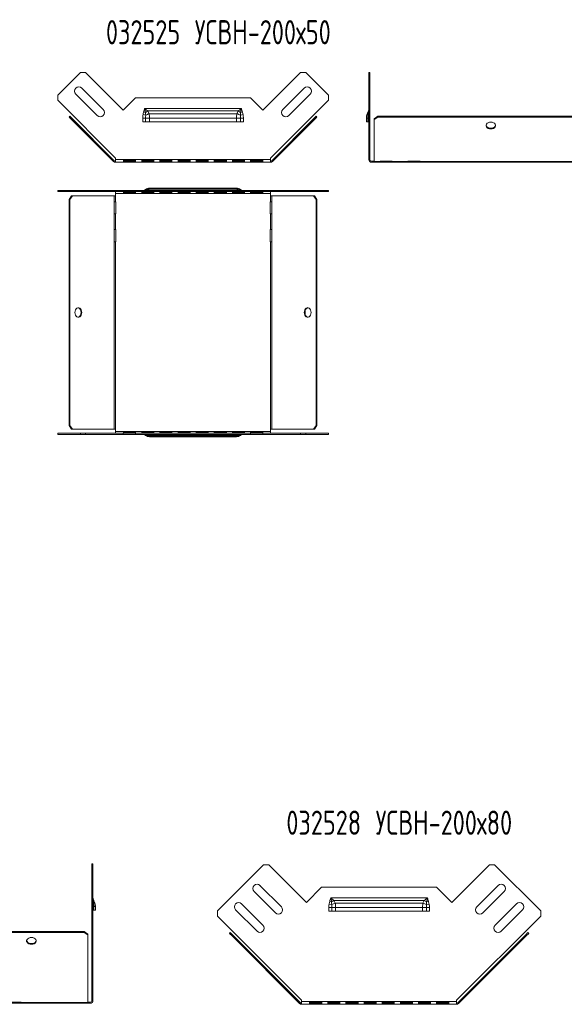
# Model space of a CAD drawing. Header units: millimetres. Extents: x -154 to 3245, y -1016 to 742.
# Tile 8 of 13: x 1284 to 1734, y -73 to 742. Entities that reach past the tile are written whole.
import ezdxf

# ---------------------------------------------------------------- set-up
doc = ezdxf.new("R2010")
doc.units = ezdxf.units.MM
doc.styles.add('SLDTEXTSTYLE4', font='TXT', dxfattribs={"width": 0.7, "bigfont": 'bigfont'})

msp = doc.modelspace()

# ---------------------------------------------------------------- linework, layer by layer
at = {"color": 7, "linetype": 'Continuous', "lineweight": 15}
for p, q in [((1315.28, 679.28), (1334.02, 698.02)), ((1338.26, 698.02), (1334.02, 698.02)), ((1338.26, 698.02), (1369.37, 666.91)), ((1484.92, 666.91), (1516.03, 698.02)), ((1520.27, 698.02), (1516.03, 698.02)), ((1520.27, 698.02), (1539.01, 679.28)), ((1573.4, 698.02), (1572.5, 698.02)), ((1572.5, 698.02), (1572.5, 679.28)), ((1573.4, 698.02), (1573.4, 679.28)), ((1352.94, 667.44), (1335.26, 685.12)), ((1519.03, 685.12), (1501.35, 667.44)), ((1315.28, 679.28), (1315.28, 675.04)), ((1330.31, 680.17), (1347.99, 662.49)), ((1369.37, 666.91), (1379.64, 677.18)), ((1379.64, 677.18), (1474.64, 677.18)), ((1474.64, 677.18), (1484.92, 666.91)), ((1506.3, 662.49), (1523.98, 680.17)), ((1539.01, 675.04), (1539.01, 679.28)), ((1572.5, 679.28), (1573.4, 679.28)), ((1572.5, 675.04), (1572.5, 679.28)), ((1573.4, 679.28), (1573.4, 675.04)), ((1363.14, 627.18), (1315.28, 675.04)), ((1387.14, 668.38), (1467.14, 668.38)), ((1539.01, 675.04), (1491.15, 627.18)), ((1573.4, 675.04), (1572.5, 675.04)), ((1572.5, 675.04), (1572.5, 627.18)), ((1573.4, 675.04), (1573.4, 627.18)), ((1324.67, 661.21), (1325.3, 661.85)), ((1326.79, 659.09), (1324.67, 661.21)), ((1325.3, 661.85), (1327.43, 659.73)), ((1385.52, 660.27), (1387.99, 660.27)), ((1385.52, 657.18), (1385.52, 660.27)), ((1385.8, 663.17), (1388.02, 662.71)), ((1386.34, 665.38), (1387.86, 664.92)), ((1387.99, 660.27), (1387.99, 657.18)), ((1387.99, 660.27), (1391.14, 660.27)), ((1389.81, 666.18), (1464.48, 666.18)), ((1390.86, 663.95), (1463.43, 663.95)), ((1391.14, 660.27), (1391.14, 657.18)), ((1391.14, 660.27), (1463.14, 660.27)), ((1463.14, 657.18), (1463.14, 660.27)), ((1463.14, 660.27), (1466.3, 660.27)), ((1466.27, 662.71), (1468.48, 663.17)), ((1466.3, 657.18), (1466.3, 660.27)), ((1466.3, 660.27), (1468.77, 660.27)), ((1466.43, 664.92), (1467.95, 665.38)), ((1468.77, 660.27), (1468.77, 657.18)), ((1526.86, 659.73), (1528.98, 661.85)), ((1529.62, 661.21), (1527.5, 659.09)), ((1528.98, 661.85), (1529.62, 661.21)), ((1570.5, 660.27), (1571.63, 660.27)), ((1570.5, 657.18), (1570.5, 660.27)), ((1571.63, 660.27), (1572.5, 660.27)), ((1571.63, 657.18), (1571.63, 660.27)), ((1576.8, 659.73), (1579.8, 661.85)), ((1579.8, 661.21), (1576.8, 659.09)), ((1579.8, 661.85), (1579.8, 661.21)), ((1579.8, 661.85), (1766.9, 661.85)), ((1579.8, 661.21), (1766.9, 661.21)), ((1327.43, 659.73), (1326.79, 659.09)), ((1361.44, 624.44), (1326.79, 659.09)), ((1362.08, 625.07), (1327.43, 659.73)), ((1387.99, 657.18), (1385.52, 657.18)), ((1391.14, 657.18), (1387.99, 657.18)), ((1391.14, 657.18), (1463.14, 657.18)), ((1466.3, 657.18), (1463.14, 657.18)), ((1468.77, 657.18), (1466.3, 657.18)), ((1526.86, 659.73), (1492.21, 625.07)), ((1527.5, 659.09), (1492.85, 624.44)), ((1527.5, 659.09), (1526.86, 659.73)), ((1571.63, 657.18), (1570.5, 657.18)), ((1572.5, 657.18), (1571.63, 657.18)), ((1576.8, 659.09), (1576.8, 659.73)), ((1576.8, 624.44), (1576.8, 659.09)), ((1361.44, 624.44), (1362.08, 625.07)), ((1363.14, 626.13), (1363.14, 627.18)), ((1491.15, 626.13), (1363.14, 626.13)), ((1363.14, 626.13), (1363.14, 623.73)), ((1491.15, 623.73), (1363.14, 623.73)), ((1369.73, 625.49), (1379.73, 625.49)), ((1369.73, 623.82), (1369.73, 625.49)), ((1379.73, 624.69), (1369.73, 624.69)), ((1379.73, 623.82), (1369.73, 623.82)), ((1379.73, 625.49), (1379.73, 623.82)), ((1384.73, 625.49), (1394.73, 625.49)), ((1384.73, 623.82), (1384.73, 625.49)), ((1394.73, 624.69), (1384.73, 624.69)), ((1394.73, 623.82), (1384.73, 623.82)), ((1394.73, 625.49), (1394.73, 623.82)), ((1399.73, 625.49), (1409.73, 625.49)), ((1399.73, 623.82), (1399.73, 625.49)), ((1409.73, 624.69), (1399.73, 624.69)), ((1409.73, 623.82), (1399.73, 623.82)), ((1409.73, 625.49), (1409.73, 623.82)), ((1414.73, 625.49), (1424.73, 625.49)), ((1414.73, 623.82), (1414.73, 625.49)), ((1424.73, 624.69), (1414.73, 624.69)), ((1424.73, 623.82), (1414.73, 623.82)), ((1424.73, 625.49), (1424.73, 623.82)), ((1429.73, 625.49), (1439.73, 625.49)), ((1429.73, 623.82), (1429.73, 625.49)), ((1439.73, 624.69), (1429.73, 624.69)), ((1439.73, 623.82), (1429.73, 623.82)), ((1439.73, 625.49), (1439.73, 623.82)), ((1444.73, 625.49), (1454.73, 625.49)), ((1444.73, 623.82), (1444.73, 625.49)), ((1454.73, 624.69), (1444.73, 624.69)), ((1454.73, 623.82), (1444.73, 623.82)), ((1454.73, 625.49), (1454.73, 623.82)), ((1459.73, 625.49), (1469.73, 625.49)), ((1459.73, 623.82), (1459.73, 625.49)), ((1469.73, 624.69), (1459.73, 624.69)), ((1469.73, 623.82), (1459.73, 623.82)), ((1469.73, 625.49), (1469.73, 623.82)), ((1474.73, 625.49), (1484.73, 625.49)), ((1474.73, 623.82), (1474.73, 625.49)), ((1484.73, 624.69), (1474.73, 624.69)), ((1484.73, 623.82), (1474.73, 623.82)), ((1484.73, 625.49), (1484.73, 623.82)), ((1491.15, 627.18), (1491.15, 626.13)), ((1491.15, 623.73), (1491.15, 626.13)), ((1492.21, 625.07), (1492.85, 624.44)), ((1572.5, 627.18), (1573.4, 627.18)), ((1572.5, 627.18), (1572.5, 626.13)), ((1573.4, 626.13), (1572.5, 626.13)), ((1573.4, 627.18), (1573.4, 626.13)), ((1574.9, 624.63), (1574.9, 623.73)), ((1574.9, 624.63), (1576.8, 624.63)), ((1574.9, 623.73), (1576.8, 623.73)), ((1576.8, 624.44), (1581.8, 624.44)), ((1576.8, 624.44), (1576.8, 623.73)), ((1576.8, 623.73), (1581.8, 623.73)), ((1581.8, 624.6), (1591.8, 624.6)), ((1581.8, 624.44), (1581.8, 624.6)), ((1581.8, 623.73), (1581.8, 624.44)), ((1591.8, 623.73), (1581.8, 623.73)), ((1591.8, 624.6), (1591.8, 624.44)), ((1591.8, 624.44), (1604.8, 624.44)), ((1591.8, 624.44), (1591.8, 623.73)), ((1591.8, 623.73), (1604.8, 623.73)), ((1604.8, 624.6), (1614.8, 624.6)), ((1604.8, 624.44), (1604.8, 624.6)), ((1604.8, 623.73), (1604.8, 624.44)), ((1614.8, 623.73), (1604.8, 623.73)), ((1614.8, 624.6), (1614.8, 624.44)), ((1614.8, 624.44), (1769.9, 624.44)), ((1614.8, 624.44), (1614.8, 623.73)), ((1614.8, 623.73), (1769.9, 623.73)), ((1315.28, 600.35), (1315.28, 599.45)), ((1334.02, 600.35), (1315.28, 600.35)), ((1334.02, 599.45), (1315.28, 599.45)), ((1324.67, 593.06), (1326.79, 596.06)), ((1327.43, 596.06), (1325.3, 593.06)), ((1326.79, 596.06), (1327.43, 596.06)), ((1362.08, 596.06), (1327.43, 596.06)), ((1334.02, 599.45), (1334.02, 600.35)), ((1334.02, 600.35), (1338.26, 600.35)), ((1338.26, 599.45), (1334.02, 599.45)), ((1338.26, 600.35), (1338.26, 599.45)), ((1369.37, 600.35), (1338.26, 600.35)), ((1369.37, 599.45), (1338.26, 599.45)), ((1362.08, 596.06), (1362.08, 591.06)), ((1362.08, 596.06), (1363.14, 596.06)), ((1363.14, 597.95), (1363.14, 599.45)), ((1491.15, 597.95), (1363.14, 597.95)), ((1363.14, 597.95), (1363.14, 596.06)), ((1363.14, 596.06), (1363.14, 591.06)), ((1369.37, 600.35), (1369.37, 599.45)), ((1379.64, 600.35), (1369.37, 600.35)), ((1379.64, 599.45), (1369.37, 599.45)), ((1379.73, 599.39), (1369.73, 599.39)), ((1369.73, 599.39), (1369.73, 598.35)), ((1369.73, 598.6), (1379.73, 598.6)), ((1369.73, 598.35), (1379.73, 598.35)), ((1379.64, 600.35), (1379.64, 599.45)), ((1474.64, 600.35), (1379.64, 600.35)), ((1474.64, 599.45), (1379.64, 599.45)), ((1379.73, 598.35), (1379.73, 599.39)), ((1394.73, 599.39), (1384.73, 599.39)), ((1384.73, 599.39), (1384.73, 598.35)), ((1384.73, 598.6), (1394.73, 598.6)), ((1384.73, 598.35), (1394.73, 598.35)), ((1464.48, 600.77), (1389.81, 600.77)), ((1463.43, 601.65), (1390.86, 601.65)), ((1463.14, 602.35), (1391.14, 602.35)), ((1394.73, 598.35), (1394.73, 599.39)), ((1409.73, 599.39), (1399.73, 599.39)), ((1399.73, 599.39), (1399.73, 598.35)), ((1399.73, 598.6), (1409.73, 598.6)), ((1399.73, 598.35), (1409.73, 598.35)), ((1409.73, 598.35), (1409.73, 599.39)), ((1424.73, 599.39), (1414.73, 599.39)), ((1414.73, 599.39), (1414.73, 598.35)), ((1414.73, 598.6), (1424.73, 598.6)), ((1414.73, 598.35), (1424.73, 598.35)), ((1424.73, 598.35), (1424.73, 599.39)), ((1439.73, 599.39), (1429.73, 599.39)), ((1429.73, 599.39), (1429.73, 598.35)), ((1429.73, 598.6), (1439.73, 598.6)), ((1429.73, 598.35), (1439.73, 598.35)), ((1439.73, 598.35), (1439.73, 599.39)), ((1454.73, 599.39), (1444.73, 599.39)), ((1444.73, 599.39), (1444.73, 598.35)), ((1444.73, 598.6), (1454.73, 598.6)), ((1444.73, 598.35), (1454.73, 598.35)), ((1454.73, 598.35), (1454.73, 599.39)), ((1469.73, 599.39), (1459.73, 599.39)), ((1459.73, 599.39), (1459.73, 598.35)), ((1459.73, 598.6), (1469.73, 598.6)), ((1459.73, 598.35), (1469.73, 598.35)), ((1469.73, 598.35), (1469.73, 599.39)), ((1474.64, 600.35), (1474.64, 599.45)), ((1484.92, 600.35), (1474.64, 600.35)), ((1484.92, 599.45), (1474.64, 599.45)), ((1484.73, 599.39), (1474.73, 599.39)), ((1474.73, 599.39), (1474.73, 598.35)), ((1474.73, 598.6), (1484.73, 598.6)), ((1474.73, 598.35), (1484.73, 598.35)), ((1484.73, 598.35), (1484.73, 599.39)), ((1484.92, 600.35), (1484.92, 599.45)), ((1516.03, 600.35), (1484.92, 600.35)), ((1516.03, 599.45), (1484.92, 599.45)), ((1491.15, 599.45), (1491.15, 597.95)), ((1491.15, 596.06), (1491.15, 597.95)), ((1491.15, 596.06), (1491.15, 591.06)), ((1491.15, 596.06), (1492.21, 596.06)), ((1492.21, 596.06), (1492.21, 591.06)), ((1526.86, 596.06), (1492.21, 596.06)), ((1516.03, 599.45), (1516.03, 600.35)), ((1516.03, 600.35), (1520.27, 600.35)), ((1520.27, 599.45), (1516.03, 599.45)), ((1520.27, 600.35), (1520.27, 599.45)), ((1539.01, 600.35), (1520.27, 600.35)), ((1539.01, 599.45), (1520.27, 599.45)), ((1528.98, 593.06), (1526.86, 596.06)), ((1526.86, 596.06), (1527.5, 596.06)), ((1527.5, 596.06), (1529.62, 593.06)), ((1539.01, 599.45), (1539.01, 600.35)), ((1325.3, 593.06), (1324.67, 593.06)), ((1324.67, 593.06), (1324.67, 405.96)), ((1325.3, 593.06), (1325.3, 405.96)), ((1362.08, 591.06), (1361.91, 591.06)), ((1361.91, 591.06), (1361.91, 581.06)), ((1363.14, 591.06), (1362.08, 591.06)), ((1363.37, 591.06), (1363.14, 591.06)), ((1363.37, 581.06), (1363.37, 591.06)), ((1491.15, 591.06), (1490.92, 591.06)), ((1490.92, 591.06), (1490.92, 581.06)), ((1492.21, 591.06), (1491.15, 591.06)), ((1492.38, 591.06), (1492.21, 591.06)), ((1492.38, 581.06), (1492.38, 591.06)), ((1528.98, 593.06), (1528.98, 405.96)), ((1529.62, 593.06), (1528.98, 593.06)), ((1529.62, 593.06), (1529.62, 405.96)), ((1361.91, 581.06), (1362.08, 581.06)), ((1362.08, 581.06), (1362.08, 568.06)), ((1362.08, 581.06), (1363.14, 581.06)), ((1363.14, 581.06), (1363.14, 568.06)), ((1363.14, 581.06), (1363.37, 581.06)), ((1490.92, 581.06), (1491.15, 581.06)), ((1491.15, 581.06), (1491.15, 568.06)), ((1491.15, 581.06), (1492.21, 581.06)), ((1492.21, 581.06), (1492.21, 568.06)), ((1492.21, 581.06), (1492.38, 581.06)), ((1361.91, 568.06), (1361.91, 558.06)), ((1362.08, 568.06), (1361.91, 568.06)), ((1363.14, 568.06), (1362.08, 568.06)), ((1363.37, 568.06), (1363.14, 568.06)), ((1363.37, 558.06), (1363.37, 568.06)), ((1490.92, 568.06), (1490.92, 558.06)), ((1491.15, 568.06), (1490.92, 568.06)), ((1492.21, 568.06), (1491.15, 568.06)), ((1492.38, 568.06), (1492.21, 568.06)), ((1492.38, 558.06), (1492.38, 568.06)), ((1361.91, 558.06), (1362.08, 558.06)), ((1362.08, 558.06), (1362.08, 402.96)), ((1362.08, 558.06), (1363.14, 558.06)), ((1363.14, 558.06), (1363.14, 402.96)), ((1363.14, 558.06), (1363.37, 558.06)), ((1490.92, 558.06), (1491.15, 558.06)), ((1491.15, 558.06), (1491.15, 402.96)), ((1491.15, 558.06), (1492.21, 558.06)), ((1492.21, 558.06), (1492.21, 402.96)), ((1492.21, 558.06), (1492.38, 558.06)), ((1315.28, 399.56), (1315.28, 398.66)), ((1315.28, 399.56), (1334.02, 399.56)), ((1324.67, 405.96), (1325.3, 405.96)), ((1326.79, 402.96), (1324.67, 405.96)), ((1325.3, 405.96), (1327.43, 402.96)), ((1327.43, 402.96), (1326.79, 402.96)), ((1362.08, 402.96), (1327.43, 402.96)), ((1334.02, 398.66), (1334.02, 399.56)), ((1334.02, 399.56), (1338.26, 399.56)), ((1338.26, 399.56), (1338.26, 398.66)), ((1338.26, 399.56), (1369.37, 399.56)), ((1363.14, 402.96), (1362.08, 402.96)), ((1363.14, 402.96), (1363.14, 401.06)), ((1491.15, 401.06), (1363.14, 401.06)), ((1363.14, 399.56), (1363.14, 401.06)), ((1369.37, 398.66), (1369.37, 399.56)), ((1369.37, 399.56), (1379.64, 399.56)), ((1369.73, 400.66), (1369.73, 399.62)), ((1379.73, 400.66), (1369.73, 400.66)), ((1379.73, 400.42), (1369.73, 400.42)), ((1369.73, 399.62), (1379.73, 399.62)), ((1379.64, 398.66), (1379.64, 399.56)), ((1379.64, 399.56), (1474.64, 399.56)), ((1379.73, 399.62), (1379.73, 400.66)), ((1384.73, 400.66), (1384.73, 399.62)), ((1394.73, 400.66), (1384.73, 400.66)), ((1394.73, 400.42), (1384.73, 400.42)), ((1384.73, 399.62), (1394.73, 399.62)), ((1394.73, 399.62), (1394.73, 400.66)), ((1399.73, 400.66), (1399.73, 399.62)), ((1409.73, 400.66), (1399.73, 400.66)), ((1409.73, 400.42), (1399.73, 400.42)), ((1399.73, 399.62), (1409.73, 399.62)), ((1409.73, 399.62), (1409.73, 400.66)), ((1414.73, 400.66), (1414.73, 399.62)), ((1424.73, 400.66), (1414.73, 400.66)), ((1424.73, 400.42), (1414.73, 400.42)), ((1414.73, 399.62), (1424.73, 399.62)), ((1424.73, 399.62), (1424.73, 400.66)), ((1429.73, 400.66), (1429.73, 399.62)), ((1439.73, 400.66), (1429.73, 400.66)), ((1439.73, 400.42), (1429.73, 400.42)), ((1429.73, 399.62), (1439.73, 399.62)), ((1439.73, 399.62), (1439.73, 400.66)), ((1444.73, 400.66), (1444.73, 399.62)), ((1454.73, 400.66), (1444.73, 400.66)), ((1454.73, 400.42), (1444.73, 400.42)), ((1444.73, 399.62), (1454.73, 399.62)), ((1454.73, 399.62), (1454.73, 400.66)), ((1459.73, 400.66), (1459.73, 399.62)), ((1469.73, 400.66), (1459.73, 400.66)), ((1469.73, 400.42), (1459.73, 400.42)), ((1459.73, 399.62), (1469.73, 399.62)), ((1469.73, 399.62), (1469.73, 400.66)), ((1474.64, 398.66), (1474.64, 399.56)), ((1474.64, 399.56), (1484.92, 399.56)), ((1474.73, 400.66), (1474.73, 399.62)), ((1484.73, 400.66), (1474.73, 400.66)), ((1484.73, 400.42), (1474.73, 400.42)), ((1474.73, 399.62), (1484.73, 399.62)), ((1484.73, 399.62), (1484.73, 400.66)), ((1484.92, 398.66), (1484.92, 399.56)), ((1484.92, 399.56), (1516.03, 399.56)), ((1492.21, 402.96), (1491.15, 402.96)), ((1491.15, 401.06), (1491.15, 402.96)), ((1491.15, 401.06), (1491.15, 399.56)), ((1526.86, 402.96), (1492.21, 402.96)), ((1516.03, 398.66), (1516.03, 399.56)), ((1516.03, 399.56), (1520.27, 399.56)), ((1520.27, 399.56), (1520.27, 398.66)), ((1520.27, 399.56), (1539.01, 399.56)), ((1526.86, 402.96), (1528.98, 405.96)), ((1527.5, 402.96), (1526.86, 402.96)), ((1529.62, 405.96), (1527.5, 402.96)), ((1528.98, 405.96), (1529.62, 405.96)), ((1539.01, 398.66), (1539.01, 399.56)), ((1315.28, 398.66), (1334.02, 398.66)), ((1338.26, 398.66), (1334.02, 398.66)), ((1338.26, 398.66), (1369.37, 398.66)), ((1369.37, 398.66), (1379.64, 398.66)), ((1379.64, 398.66), (1474.64, 398.66)), ((1389.81, 398.24), (1464.48, 398.24)), ((1390.86, 397.36), (1463.43, 397.36)), ((1391.14, 396.66), (1463.14, 396.66)), ((1474.64, 398.66), (1484.92, 398.66)), ((1484.92, 398.66), (1516.03, 398.66)), ((1520.27, 398.66), (1516.03, 398.66)), ((1520.27, 398.66), (1539.01, 398.66)), ((1344.4, 43.4), (1343.5, 43.4)), ((1343.5, 5.21), (1343.5, 43.4)), ((1344.4, 5.21), (1344.4, 43.4)), ((1447.33, 4.38), (1485.51, 42.56)), ((1489.75, 42.56), (1485.51, 42.56)), ((1489.75, 42.56), (1520.87, 11.45)), ((1641.02, 11.45), (1672.13, 42.56)), ((1676.38, 42.56), (1672.13, 42.56)), ((1676.38, 42.56), (1714.56, 4.38)), ((1500.19, 7.75), (1482.51, 25.42)), ((1679.37, 25.42), (1661.69, 7.75)), ((1477.57, 20.47), (1495.24, 2.8)), ((1520.87, 11.45), (1533.44, 24.03)), ((1533.44, 24.03), (1628.44, 24.03)), ((1628.44, 24.03), (1641.02, 11.45)), ((1666.64, 2.8), (1684.32, 20.47)), ((1484.99, -7.46), (1467.31, 10.22)), ((1539.6, 10.02), (1541.82, 9.56)), ((1540.14, 12.23), (1541.66, 11.77)), ((1540.94, 15.23), (1620.94, 15.23)), ((1543.61, 13.03), (1618.28, 13.03)), ((1544.66, 10.8), (1617.23, 10.8)), ((1620.07, 9.56), (1622.28, 10.02)), ((1620.23, 11.77), (1621.75, 12.23)), ((1694.57, 10.22), (1676.9, -7.46)), ((1343.5, 0.97), (1343.5, 5.21)), ((1343.5, 5.21), (1344.4, 5.21)), ((1344.4, 0.97), (1343.5, 0.97)), ((1343.5, -68.64), (1343.5, 0.97)), ((1344.4, 7.96), (1345.28, 7.96)), ((1344.4, 5.21), (1344.4, 0.97)), ((1345.28, 4.86), (1344.4, 4.86)), ((1344.4, -68.64), (1344.4, 0.97)), ((1345.28, 7.96), (1345.28, 4.86)), ((1345.28, 7.96), (1346.4, 7.96)), ((1346.4, 4.86), (1345.28, 4.86)), ((1346.4, 7.96), (1346.4, 4.86)), ((1447.33, 4.38), (1447.33, 0.14)), ((1516.94, -69.47), (1447.33, 0.14)), ((1462.36, 5.27), (1480.04, -12.41)), ((1539.32, 7.12), (1541.79, 7.12)), ((1539.32, 4.03), (1539.32, 7.12)), ((1541.79, 4.03), (1539.32, 4.03)), ((1541.79, 7.12), (1541.79, 4.03)), ((1541.79, 7.12), (1544.94, 7.12)), ((1544.94, 4.03), (1541.79, 4.03)), ((1544.94, 7.12), (1544.94, 4.03)), ((1544.94, 7.12), (1616.94, 7.12)), ((1544.94, 4.03), (1616.94, 4.03)), ((1616.94, 4.03), (1616.94, 7.12)), ((1616.94, 7.12), (1620.1, 7.12)), ((1620.1, 4.03), (1616.94, 4.03)), ((1620.1, 4.03), (1620.1, 7.12)), ((1620.1, 7.12), (1622.56, 7.12)), ((1622.56, 4.03), (1620.1, 4.03)), ((1622.56, 7.12), (1622.56, 4.03)), ((1714.56, 0.14), (1644.95, -69.47)), ((1681.85, -12.41), (1699.52, 5.27)), ((1714.56, 0.14), (1714.56, 4.38)), ((1250.01, -12.76), (1337.11, -12.76)), ((1250.01, -13.39), (1337.11, -13.39)), ((1337.11, -13.39), (1337.11, -12.76)), ((1337.11, -12.76), (1340.11, -14.88)), ((1340.11, -15.51), (1337.11, -13.39)), ((1340.11, -14.88), (1340.11, -15.51)), ((1340.11, -71.38), (1340.11, -15.51)), ((1457.25, -14.23), (1457.89, -13.59)), ((1459.37, -16.35), (1457.25, -14.23)), ((1457.89, -13.59), (1460.01, -15.71)), ((1460.01, -15.71), (1459.37, -16.35)), ((1515.88, -71.58), (1460.01, -15.71)), ((1701.88, -15.71), (1646.01, -71.58)), ((1701.88, -15.71), (1704, -13.59)), ((1702.51, -16.35), (1701.88, -15.71)), ((1704.63, -14.23), (1702.51, -16.35)), ((1704, -13.59), (1704.63, -14.23)), ((1515.24, -72.21), (1459.37, -16.35)), ((1702.51, -16.35), (1646.65, -72.21)), ((1275.01, -71.21), (1285.01, -71.21)), ((1285.01, -72.08), (1275.01, -72.08)), ((1285.01, -71.21), (1285.01, -71.38)), ((1285.01, -71.38), (1340.11, -71.38)), ((1285.01, -71.38), (1285.01, -72.08)), ((1285.01, -72.08), (1340.11, -72.08)), ((1340.11, -71.18), (1342, -71.18)), ((1340.11, -72.08), (1340.11, -71.38)), ((1340.11, -72.08), (1342, -72.08)), ((1342, -71.18), (1342, -72.08)), ((1344.4, -68.64), (1343.5, -68.64)), ((1343.5, -69.68), (1343.5, -68.64)), ((1343.5, -69.68), (1344.4, -69.68)), ((1344.4, -69.68), (1344.4, -68.64)), ((1515.24, -72.21), (1515.88, -71.58)), ((1516.94, -70.52), (1516.94, -69.47)), ((1644.95, -70.52), (1516.94, -70.52)), ((1516.94, -70.52), (1516.94, -72.92)), ((1644.95, -72.92), (1516.94, -72.92)), ((1523.53, -71.16), (1533.53, -71.16)), ((1523.53, -72.83), (1523.53, -71.16)), ((1533.53, -71.96), (1523.53, -71.96)), ((1533.53, -72.83), (1523.53, -72.83)), ((1533.53, -71.16), (1533.53, -72.83)), ((1538.53, -71.16), (1548.53, -71.16)), ((1538.53, -72.83), (1538.53, -71.16)), ((1548.53, -71.96), (1538.53, -71.96)), ((1548.53, -72.83), (1538.53, -72.83)), ((1548.53, -71.16), (1548.53, -72.83)), ((1553.53, -71.16), (1563.53, -71.16)), ((1553.53, -72.83), (1553.53, -71.16)), ((1563.53, -71.96), (1553.53, -71.96)), ((1563.53, -72.83), (1553.53, -72.83)), ((1563.53, -71.16), (1563.53, -72.83)), ((1568.53, -71.16), (1578.53, -71.16)), ((1568.53, -72.83), (1568.53, -71.16)), ((1578.53, -71.96), (1568.53, -71.96)), ((1578.53, -72.83), (1568.53, -72.83)), ((1578.53, -71.16), (1578.53, -72.83)), ((1583.53, -71.16), (1593.53, -71.16)), ((1583.53, -72.83), (1583.53, -71.16)), ((1593.53, -71.96), (1583.53, -71.96)), ((1593.53, -72.83), (1583.53, -72.83)), ((1593.53, -71.16), (1593.53, -72.83)), ((1598.53, -71.16), (1608.53, -71.16)), ((1598.53, -72.83), (1598.53, -71.16)), ((1608.53, -71.96), (1598.53, -71.96)), ((1608.53, -72.83), (1598.53, -72.83)), ((1608.53, -71.16), (1608.53, -72.83)), ((1613.53, -71.16), (1623.53, -71.16)), ((1613.53, -72.83), (1613.53, -71.16)), ((1623.53, -71.96), (1613.53, -71.96)), ((1623.53, -72.83), (1613.53, -72.83)), ((1623.53, -71.16), (1623.53, -72.83)), ((1628.53, -71.16), (1638.53, -71.16)), ((1628.53, -72.83), (1628.53, -71.16)), ((1638.53, -71.96), (1628.53, -71.96)), ((1638.53, -72.83), (1628.53, -72.83)), ((1638.53, -71.16), (1638.53, -72.83)), ((1644.95, -69.47), (1644.95, -70.52)), ((1644.95, -72.92), (1644.95, -70.52)), ((1646.01, -71.58), (1646.65, -72.21))]:
    msp.add_line(p, q, dxfattribs=at)
at = {"color": 7, "linetype": 'Continuous', "lineweight": 15, "flags": 128}
for points in [[(1571.78, 662.71), (1571.94, 662.76), (1572.09, 662.81), (1572.21, 662.87), (1572.32, 662.93), (1572.4, 662.99), (1572.46, 663.05), (1572.49, 663.11), (1572.5, 663.17)], [(1677.32, 654.46), (1677.3, 654.37), (1676.98, 653.6), (1676.37, 652.92), (1675.51, 652.4), (1674.47, 652.06), (1673.35, 651.95), (1672.22, 652.06), (1671.18, 652.4), (1670.32, 652.92), (1669.71, 653.6), (1669.39, 654.37), (1669.37, 654.46)], [(1673.35, 656.97), (1674.47, 656.85), (1675.51, 656.52), (1676.37, 655.99), (1676.98, 655.31), (1677.3, 654.54), (1677.3, 653.74), (1676.98, 652.96), (1676.37, 652.29), (1675.51, 651.76), (1674.47, 651.43), (1673.35, 651.31), (1672.22, 651.43), (1671.18, 651.76), (1670.32, 652.29), (1669.71, 652.96), (1669.39, 653.74), (1669.39, 654.54), (1669.71, 655.31), (1670.32, 655.99), (1671.18, 656.52), (1672.22, 656.85), (1673.35, 656.97)], [(1329.55, 499.51), (1329.66, 498.38), (1330, 497.34), (1330.52, 496.48), (1331.2, 495.87), (1331.97, 495.55), (1332.78, 495.55), (1333.55, 495.87), (1334.23, 496.48), (1334.75, 497.34), (1335.09, 498.38), (1335.2, 499.51), (1335.09, 500.63), (1334.75, 501.67), (1334.23, 502.53), (1333.55, 503.14), (1332.78, 503.46), (1331.97, 503.46), (1331.2, 503.14), (1330.52, 502.53), (1330, 501.67), (1329.66, 500.63), (1329.55, 499.51)], [(1332.06, 495.53), (1332.14, 495.55), (1332.91, 495.87), (1333.59, 496.48), (1334.12, 497.34), (1334.45, 498.38), (1334.57, 499.51), (1334.45, 500.63), (1334.12, 501.67), (1333.59, 502.53), (1332.91, 503.14), (1332.14, 503.46), (1332.06, 503.48)], [(1519.09, 499.51), (1519.2, 498.38), (1519.53, 497.34), (1520.06, 496.48), (1520.74, 495.87), (1521.51, 495.55), (1522.32, 495.55), (1523.09, 495.87), (1523.77, 496.48), (1524.29, 497.34), (1524.63, 498.38), (1524.74, 499.51), (1524.63, 500.63), (1524.29, 501.67), (1523.77, 502.53), (1523.09, 503.14), (1522.32, 503.46), (1521.51, 503.46), (1520.74, 503.14), (1520.06, 502.53), (1519.53, 501.67), (1519.2, 500.63), (1519.09, 499.51)], [(1344.4, 10.86), (1344.41, 10.8), (1344.45, 10.73), (1344.51, 10.67), (1344.59, 10.61), (1344.69, 10.56), (1344.81, 10.5), (1344.96, 10.44), (1345.12, 10.39)], [(1297.53, -20.15), (1297.52, -20.23), (1297.2, -21), (1296.58, -21.68), (1295.72, -22.21), (1294.68, -22.54), (1293.56, -22.66), (1292.43, -22.54), (1291.4, -22.21), (1290.54, -21.68), (1289.92, -21), (1289.6, -20.23), (1289.58, -20.15)], [(1293.56, -17.63), (1294.68, -17.75), (1295.72, -18.08), (1296.58, -18.61), (1297.2, -19.29), (1297.52, -20.06), (1297.52, -20.87), (1297.2, -21.64), (1296.58, -22.32), (1295.72, -22.84), (1294.68, -23.18), (1293.56, -23.29), (1292.43, -23.18), (1291.4, -22.84), (1290.54, -22.32), (1289.92, -21.64), (1289.6, -20.87), (1289.6, -20.06), (1289.92, -19.29), (1290.54, -18.61), (1291.4, -18.08), (1292.43, -17.75), (1293.56, -17.63)]]:
    msp.add_lwpolyline(points, dxfattribs=at)
at = {"color": 7, "linetype": 'Continuous', "lineweight": 15}
for centre, radius, start, end in [((1332.79, 682.65), 3.5, 45, 225), ((1521.5, 682.65), 3.5, 315, 135), ((1350.47, 664.97), 3.5, 225, 45), ((1397.2, 652.56), 15.5, 118.48875, 127.06398), ((1394.71, 651.26), 13.26, 106.89305, 120.30654), ((1459.58, 651.26), 13.26, 59.69346, 73.10695), ((1457.09, 652.56), 15.5, 52.93602, 61.51125), ((1503.82, 664.97), 3.5, 135, 315), ((1572.51, 663.8), 1.32, 173.74544, 236.1908), ((1573.62, 665.65), 1.62, 160.99757, 206.52958), ((1571.91, 665.47), 0.6, 295.30597, 351.54554), ((1363.14, 626.13), 2.4, 225, 270), ((1363.14, 626.13), 1.5, 225, 270), ((1491.15, 626.13), 1.5, 270, 315), ((1491.15, 626.13), 2.4, 270, 315), ((1574.9, 626.13), 2.4, 180, 270), ((1574.9, 626.13), 1.5, 180, 270), ((1385.52, 604.25), 3.9, 270, 309.16949), ((1385.8, 604.11), 3.76, 270.05661, 306.12406), ((1386.34, 603.95), 3.6, 270.03751, 294.9804), ((1388.99, 597.14), 3.72, 77.21938, 107.63122), ((1391.14, 597.35), 5, 90, 129.16949), ((1390.27, 597.28), 4.41, 82.33265, 120.66456), ((1463.14, 597.35), 5, 50.83051, 90), ((1464.02, 597.28), 4.41, 59.33544, 97.66735), ((1465.3, 597.14), 3.72, 72.36878, 102.78062), ((1468.49, 604.11), 3.76, 233.87594, 269.94339), ((1468.77, 604.25), 3.9, 230.83051, 270), ((1467.95, 603.95), 3.6, 245.0196, 269.96249), ((1523.32, 500.01), 3.64, 107.45434, 187.99538), ((1523.32, 499), 3.64, 172.00462, 252.54566), ((1385.52, 394.76), 3.9, 50.83051, 90), ((1385.8, 394.9), 3.76, 53.87594, 89.94339), ((1386.34, 395.06), 3.6, 65.0196, 89.96249), ((1388.99, 401.87), 3.72, 252.36878, 282.78062), ((1391.14, 401.66), 5, 230.83051, 270), ((1390.27, 401.73), 4.41, 239.33544, 277.66735), ((1463.14, 401.66), 5, 270, 309.16949), ((1464.02, 401.73), 4.41, 262.33265, 300.66456), ((1465.3, 401.87), 3.72, 257.21938, 287.63122), ((1468.49, 394.9), 3.76, 90.05661, 126.12406), ((1468.77, 394.76), 3.9, 90, 129.16949), ((1467.95, 395.06), 3.6, 90.03751, 114.9804), ((1480.04, 22.95), 3.5, 45, 225), ((1681.85, 22.95), 3.5, 315, 135), ((1345, 13.15), 0.6, 188.45446, 244.69403), ((1343.29, 13.33), 1.62, 333.47042, 19.00243), ((1344.39, 11.49), 1.32, 303.8092, 6.25456), ((1464.84, 7.75), 3.5, 45, 225), ((1551, -0.59), 15.5, 118.48875, 127.06398), ((1548.51, -1.89), 13.26, 106.89305, 120.30654), ((1613.38, -1.89), 13.26, 59.69346, 73.10695), ((1610.89, -0.59), 15.5, 52.93602, 61.51125), ((1697.05, 7.75), 3.5, 315, 135), ((1497.72, 5.27), 3.5, 225, 45), ((1664.17, 5.27), 3.5, 135, 315), ((1482.51, -9.93), 3.5, 225, 45), ((1679.37, -9.93), 3.5, 135, 315), ((1342, -69.68), 2.4, 270, 0), ((1342, -69.68), 1.5, 270, 0), ((1516.94, -70.52), 2.4, 225, 270), ((1516.94, -70.52), 1.5, 225, 270), ((1644.95, -70.52), 1.5, 270, 315), ((1644.95, -70.52), 2.4, 270, 315)]:
    msp.add_arc(centre, radius, start, end, dxfattribs=at)
for points, knots in [([(1386.34, 665.38), (1386.49, 665.87), (1386.63, 666.37), (1386.89, 667.38), (1387.02, 667.88), (1387.14, 668.38)], [0, 0, 0, 0, 0.5, 0.5, 1, 1, 1, 1]), ([(1389.81, 666.18), (1389.38, 666.55), (1388.94, 666.91), (1388.05, 667.65), (1387.6, 668.02), (1387.14, 668.38)], [0, 0, 0, 0, 0.5, 0.5, 1, 1, 1, 1]), ([(1387.86, 664.92), (1387.75, 665.49), (1387.63, 666.07), (1387.39, 667.22), (1387.27, 667.8), (1387.14, 668.38)], [0, 0, 0, 0, 0.5, 0.5, 1, 1, 1, 1]), ([(1464.48, 666.18), (1464.91, 666.55), (1465.35, 666.91), (1466.24, 667.65), (1466.69, 668.02), (1467.14, 668.38)], [0, 0, 0, 0, 0.5, 0.5, 1, 1, 1, 1]), ([(1466.43, 664.92), (1466.54, 665.49), (1466.66, 666.07), (1466.9, 667.22), (1467.02, 667.8), (1467.14, 668.38)], [0, 0, 0, 0, 0.5, 0.5, 1, 1, 1, 1]), ([(1467.95, 665.38), (1467.8, 665.87), (1467.66, 666.37), (1467.4, 667.38), (1467.27, 667.88), (1467.14, 668.38)], [0, 0, 0, 0, 0.5, 0.5, 1, 1, 1, 1]), ([(1572.08, 666.18), (1572.23, 666.55), (1572.33, 666.91), (1572.47, 667.65), (1572.5, 668.02), (1572.5, 668.38)], [0, 0, 0, 0, 0.5, 0.5, 1, 1, 1, 1]), ([(1572.16, 664.92), (1572.29, 665.49), (1572.37, 666.07), (1572.48, 667.22), (1572.5, 667.8), (1572.5, 668.38)], [0, 0, 0, 0, 0.5, 0.5, 1, 1, 1, 1]), ([(1385.52, 660.27), (1385.52, 660.76), (1385.55, 661.25), (1385.64, 662.21), (1385.7, 662.7), (1385.8, 663.17)], [0, 0, 0, 0, 0.5, 0.5, 1, 1, 1, 1]), ([(1385.8, 663.17), (1385.88, 663.54), (1385.96, 663.91), (1386.14, 664.65), (1386.23, 665.01), (1386.34, 665.38)], [0, 0, 0, 0, 0.5, 0.5, 1, 1, 1, 1]), ([(1388.02, 662.71), (1388.01, 662.3), (1388, 661.9), (1387.99, 661.09), (1387.99, 660.68), (1387.99, 660.27)], [0, 0, 0, 0, 0.5, 0.5, 1, 1, 1, 1]), ([(1389.81, 666.18), (1390.03, 665.82), (1390.22, 665.46), (1390.57, 664.71), (1390.72, 664.33), (1390.86, 663.95)], [0, 0, 0, 0, 0.5, 0.5, 1, 1, 1, 1]), ([(1390.86, 663.95), (1390.96, 663.37), (1391.03, 662.77), (1391.1, 661.85), (1391.12, 661.53), (1391.14, 660.9), (1391.14, 660.59), (1391.14, 660.27)], [0, 0, 0, 0, 0.5, 0.5, 0.75, 0.75, 1, 1, 1, 1]), ([(1463.14, 660.27), (1463.14, 660.59), (1463.15, 660.9), (1463.17, 661.53), (1463.19, 661.85), (1463.26, 662.77), (1463.33, 663.37), (1463.43, 663.95)], [0, 0, 0, 0, 0.25, 0.25, 0.5, 0.5, 1, 1, 1, 1]), ([(1463.43, 663.95), (1463.57, 664.33), (1463.72, 664.71), (1464.07, 665.46), (1464.26, 665.82), (1464.48, 666.18)], [0, 0, 0, 0, 0.5, 0.5, 1, 1, 1, 1]), ([(1466.3, 660.27), (1466.3, 660.68), (1466.3, 661.09), (1466.29, 661.9), (1466.28, 662.3), (1466.27, 662.71)], [0, 0, 0, 0, 0.5, 0.5, 1, 1, 1, 1]), ([(1467.95, 665.38), (1468.06, 665.01), (1468.15, 664.65), (1468.33, 663.91), (1468.41, 663.54), (1468.48, 663.17)], [0, 0, 0, 0, 0.5, 0.5, 1, 1, 1, 1]), ([(1468.48, 663.17), (1468.59, 662.7), (1468.65, 662.21), (1468.74, 661.25), (1468.77, 660.76), (1468.77, 660.27)], [0, 0, 0, 0, 0.5, 0.5, 1, 1, 1, 1]), ([(1570.5, 660.27), (1570.5, 660.59), (1570.52, 660.9), (1570.58, 661.53), (1570.62, 661.85), (1570.8, 662.77), (1570.97, 663.37), (1571.2, 663.95)], [0, 0, 0, 0, 0.25, 0.25, 0.5, 0.5, 1, 1, 1, 1]), ([(1571.2, 663.95), (1571.35, 664.33), (1571.5, 664.71), (1571.8, 665.46), (1571.94, 665.82), (1572.08, 666.18)], [0, 0, 0, 0, 0.5, 0.5, 1, 1, 1, 1]), ([(1571.63, 660.27), (1571.63, 660.68), (1571.64, 661.09), (1571.69, 661.9), (1571.73, 662.3), (1571.78, 662.71)], [0, 0, 0, 0, 0.5, 0.5, 1, 1, 1, 1]), ([(1389.81, 600.77), (1389.38, 600.62), (1388.94, 600.52), (1388.05, 600.38), (1387.6, 600.35), (1387.14, 600.35)], [0, 0, 0, 0, 0.5, 0.5, 1, 1, 1, 1]), ([(1387.86, 600.69), (1387.75, 600.56), (1387.63, 600.48), (1387.39, 600.37), (1387.27, 600.35), (1387.14, 600.35)], [0, 0, 0, 0, 0.5, 0.5, 1, 1, 1, 1]), ([(1387.99, 601.23), (1387.99, 601.23), (1387.99, 601.21), (1388, 601.16), (1388.01, 601.12), (1388.02, 601.07)], [0, 0, 0, 0, 0.5, 0.5, 1, 1, 1, 1]), ([(1390.86, 601.65), (1390.72, 601.5), (1390.57, 601.35), (1390.22, 601.05), (1390.03, 600.91), (1389.81, 600.77)], [0, 0, 0, 0, 0.5, 0.5, 1, 1, 1, 1]), ([(1391.14, 602.35), (1391.14, 602.35), (1391.14, 602.33), (1391.12, 602.27), (1391.1, 602.23), (1391.03, 602.05), (1390.96, 601.88), (1390.86, 601.65)], [0, 0, 0, 0, 0.25, 0.25, 0.5, 0.5, 1, 1, 1, 1]), ([(1463.43, 601.65), (1463.33, 601.88), (1463.26, 602.05), (1463.19, 602.23), (1463.17, 602.27), (1463.15, 602.33), (1463.14, 602.35), (1463.14, 602.35)], [0, 0, 0, 0, 0.5, 0.5, 0.75, 0.75, 1, 1, 1, 1]), ([(1464.48, 600.77), (1464.26, 600.91), (1464.07, 601.05), (1463.72, 601.35), (1463.57, 601.5), (1463.43, 601.65)], [0, 0, 0, 0, 0.5, 0.5, 1, 1, 1, 1]), ([(1464.48, 600.77), (1464.91, 600.62), (1465.35, 600.52), (1466.24, 600.38), (1466.69, 600.35), (1467.14, 600.35)], [0, 0, 0, 0, 0.5, 0.5, 1, 1, 1, 1]), ([(1466.27, 601.07), (1466.28, 601.12), (1466.29, 601.16), (1466.3, 601.21), (1466.3, 601.23), (1466.3, 601.23)], [0, 0, 0, 0, 0.5, 0.5, 1, 1, 1, 1]), ([(1466.43, 600.69), (1466.54, 600.56), (1466.66, 600.48), (1466.9, 600.37), (1467.02, 600.35), (1467.14, 600.35)], [0, 0, 0, 0, 0.5, 0.5, 1, 1, 1, 1]), ([(1387.86, 398.32), (1387.75, 398.45), (1387.63, 398.53), (1387.39, 398.64), (1387.27, 398.66), (1387.14, 398.66)], [0, 0, 0, 0, 0.5, 0.5, 1, 1, 1, 1]), ([(1389.81, 398.24), (1389.38, 398.39), (1388.94, 398.49), (1388.05, 398.63), (1387.6, 398.66), (1387.14, 398.66)], [0, 0, 0, 0, 0.5, 0.5, 1, 1, 1, 1]), ([(1388.02, 397.94), (1388.01, 397.89), (1388, 397.85), (1387.99, 397.8), (1387.99, 397.79), (1387.99, 397.79)], [0, 0, 0, 0, 0.5, 0.5, 1, 1, 1, 1]), ([(1389.81, 398.24), (1390.03, 398.1), (1390.22, 397.96), (1390.57, 397.66), (1390.72, 397.51), (1390.86, 397.36)], [0, 0, 0, 0, 0.5, 0.5, 1, 1, 1, 1]), ([(1390.86, 397.36), (1390.96, 397.13), (1391.03, 396.96), (1391.1, 396.78), (1391.12, 396.74), (1391.14, 396.68), (1391.14, 396.66), (1391.14, 396.66)], [0, 0, 0, 0, 0.5, 0.5, 0.75, 0.75, 1, 1, 1, 1]), ([(1463.14, 396.66), (1463.14, 396.66), (1463.15, 396.68), (1463.17, 396.74), (1463.19, 396.78), (1463.26, 396.96), (1463.33, 397.13), (1463.43, 397.36)], [0, 0, 0, 0, 0.25, 0.25, 0.5, 0.5, 1, 1, 1, 1]), ([(1463.43, 397.36), (1463.57, 397.51), (1463.72, 397.66), (1464.07, 397.96), (1464.26, 398.1), (1464.48, 398.24)], [0, 0, 0, 0, 0.5, 0.5, 1, 1, 1, 1]), ([(1464.48, 398.24), (1464.91, 398.39), (1465.35, 398.49), (1466.24, 398.63), (1466.69, 398.66), (1467.14, 398.66)], [0, 0, 0, 0, 0.5, 0.5, 1, 1, 1, 1]), ([(1466.3, 397.79), (1466.3, 397.79), (1466.3, 397.8), (1466.29, 397.85), (1466.28, 397.89), (1466.27, 397.94)], [0, 0, 0, 0, 0.5, 0.5, 1, 1, 1, 1]), ([(1466.43, 398.32), (1466.54, 398.45), (1466.66, 398.53), (1466.9, 398.64), (1467.02, 398.66), (1467.14, 398.66)], [0, 0, 0, 0, 0.5, 0.5, 1, 1, 1, 1]), ([(1344.74, 12.61), (1344.62, 13.18), (1344.54, 13.75), (1344.43, 14.91), (1344.4, 15.49), (1344.4, 16.07)], [0, 0, 0, 0, 0.5, 0.5, 1, 1, 1, 1]), ([(1344.82, 13.86), (1344.67, 14.23), (1344.57, 14.6), (1344.43, 15.33), (1344.4, 15.7), (1344.4, 16.07)], [0, 0, 0, 0, 0.5, 0.5, 1, 1, 1, 1]), ([(1344.82, 13.86), (1344.96, 13.51), (1345.1, 13.14), (1345.4, 12.4), (1345.55, 12.02), (1345.7, 11.63)], [0, 0, 0, 0, 0.5, 0.5, 1, 1, 1, 1]), ([(1345.12, 10.39), (1345.17, 9.99), (1345.21, 9.58), (1345.27, 8.77), (1345.28, 8.37), (1345.28, 7.96)], [0, 0, 0, 0, 0.5, 0.5, 1, 1, 1, 1]), ([(1345.7, 11.63), (1345.93, 11.05), (1346.11, 10.45), (1346.28, 9.53), (1346.33, 9.22), (1346.39, 8.59), (1346.4, 8.27), (1346.4, 7.96)], [0, 0, 0, 0, 0.5, 0.5, 0.75, 0.75, 1, 1, 1, 1]), ([(1539.32, 7.12), (1539.32, 7.61), (1539.34, 8.1), (1539.43, 9.06), (1539.5, 9.55), (1539.6, 10.02)], [0, 0, 0, 0, 0.5, 0.5, 1, 1, 1, 1]), ([(1539.6, 10.02), (1539.68, 10.39), (1539.76, 10.76), (1539.94, 11.5), (1540.03, 11.86), (1540.14, 12.23)], [0, 0, 0, 0, 0.5, 0.5, 1, 1, 1, 1]), ([(1540.14, 12.23), (1540.29, 12.72), (1540.42, 13.22), (1540.69, 14.23), (1540.82, 14.73), (1540.94, 15.23)], [0, 0, 0, 0, 0.5, 0.5, 1, 1, 1, 1]), ([(1543.61, 13.03), (1543.18, 13.4), (1542.74, 13.76), (1541.85, 14.5), (1541.4, 14.87), (1540.94, 15.23)], [0, 0, 0, 0, 0.5, 0.5, 1, 1, 1, 1]), ([(1541.66, 11.77), (1541.54, 12.34), (1541.43, 12.92), (1541.19, 14.07), (1541.07, 14.65), (1540.94, 15.23)], [0, 0, 0, 0, 0.5, 0.5, 1, 1, 1, 1]), ([(1541.82, 9.56), (1541.8, 9.15), (1541.8, 8.75), (1541.79, 7.94), (1541.79, 7.53), (1541.79, 7.12)], [0, 0, 0, 0, 0.5, 0.5, 1, 1, 1, 1]), ([(1543.61, 13.03), (1543.83, 12.67), (1544.02, 12.31), (1544.37, 11.56), (1544.52, 11.18), (1544.66, 10.8)], [0, 0, 0, 0, 0.5, 0.5, 1, 1, 1, 1]), ([(1544.66, 10.8), (1544.76, 10.22), (1544.83, 9.62), (1544.9, 8.69), (1544.92, 8.38), (1544.94, 7.75), (1544.94, 7.44), (1544.94, 7.12)], [0, 0, 0, 0, 0.5, 0.5, 0.75, 0.75, 1, 1, 1, 1]), ([(1616.94, 7.12), (1616.94, 7.44), (1616.95, 7.75), (1616.97, 8.38), (1616.99, 8.69), (1617.06, 9.62), (1617.13, 10.22), (1617.23, 10.8)], [0, 0, 0, 0, 0.25, 0.25, 0.5, 0.5, 1, 1, 1, 1]), ([(1617.23, 10.8), (1617.37, 11.18), (1617.52, 11.56), (1617.87, 12.31), (1618.06, 12.67), (1618.28, 13.03)], [0, 0, 0, 0, 0.5, 0.5, 1, 1, 1, 1]), ([(1618.28, 13.03), (1618.7, 13.4), (1619.14, 13.76), (1620.04, 14.5), (1620.49, 14.87), (1620.94, 15.23)], [0, 0, 0, 0, 0.5, 0.5, 1, 1, 1, 1]), ([(1620.1, 7.12), (1620.1, 7.53), (1620.1, 7.94), (1620.09, 8.75), (1620.08, 9.15), (1620.07, 9.56)], [0, 0, 0, 0, 0.5, 0.5, 1, 1, 1, 1]), ([(1620.23, 11.77), (1620.34, 12.34), (1620.46, 12.92), (1620.7, 14.07), (1620.82, 14.65), (1620.94, 15.23)], [0, 0, 0, 0, 0.5, 0.5, 1, 1, 1, 1]), ([(1621.75, 12.23), (1621.6, 12.72), (1621.46, 13.22), (1621.2, 14.23), (1621.07, 14.73), (1620.94, 15.23)], [0, 0, 0, 0, 0.5, 0.5, 1, 1, 1, 1]), ([(1621.75, 12.23), (1621.85, 11.86), (1621.95, 11.5), (1622.12, 10.76), (1622.21, 10.39), (1622.28, 10.02)], [0, 0, 0, 0, 0.5, 0.5, 1, 1, 1, 1]), ([(1622.28, 10.02), (1622.38, 9.55), (1622.45, 9.06), (1622.54, 8.1), (1622.56, 7.61), (1622.56, 7.12)], [0, 0, 0, 0, 0.5, 0.5, 1, 1, 1, 1])]:
    msp.add_open_spline(points, degree=3, knots=knots, dxfattribs=at)
for points in [[(1387.86, 664.92), (1387.94, 664.19), (1387.99, 663.45), (1388.02, 662.71)], [(1466.27, 662.71), (1466.3, 663.45), (1466.35, 664.19), (1466.43, 664.92)], [(1571.78, 662.71), (1571.91, 663.45), (1572.04, 664.19), (1572.16, 664.92)], [(1388.02, 601.07), (1387.99, 600.94), (1387.94, 600.81), (1387.86, 600.69)], [(1466.43, 600.69), (1466.35, 600.81), (1466.3, 600.94), (1466.27, 601.07)], [(1387.86, 398.32), (1387.94, 398.2), (1387.99, 398.07), (1388.02, 397.94)], [(1466.27, 397.94), (1466.3, 398.07), (1466.35, 398.2), (1466.43, 398.32)], [(1344.74, 12.61), (1344.86, 11.87), (1344.99, 11.13), (1345.12, 10.39)], [(1541.66, 11.77), (1541.73, 11.04), (1541.79, 10.3), (1541.82, 9.56)], [(1620.07, 9.56), (1620.1, 10.3), (1620.15, 11.04), (1620.23, 11.77)]]:
    msp.add_open_spline(points, degree=3, dxfattribs=at)

# ---------------------------------------------------------------- texts
at = {"color": 7, "linetype": 'Continuous', "lineweight": 0, "char_height": 20, "attachment_point": 1, "style": 'SLDTEXTSTYLE4'}
for s, insert in [('032525 \\M+18454\\M+18452\\M+18442\\M+1844E-200\\M+1848750', (1355.15, 741.37)), ('032515 \\M+18454\\M+18452\\M+18442\\M+1844E-100\\M+1848750', (960.53, 740.01)), ('032528 \\M+18454\\M+18452\\M+18442\\M+1844E-200\\M+1848780', (1504.29, 87.34)), ('032518 \\M+18454\\M+18452\\M+18442\\M+1844E-100\\M+1848780', (990.63, 80.54))]:
    msp.add_mtext(s, dxfattribs=dict(at, insert=insert))

doc.saveas('drawing.dxf')
